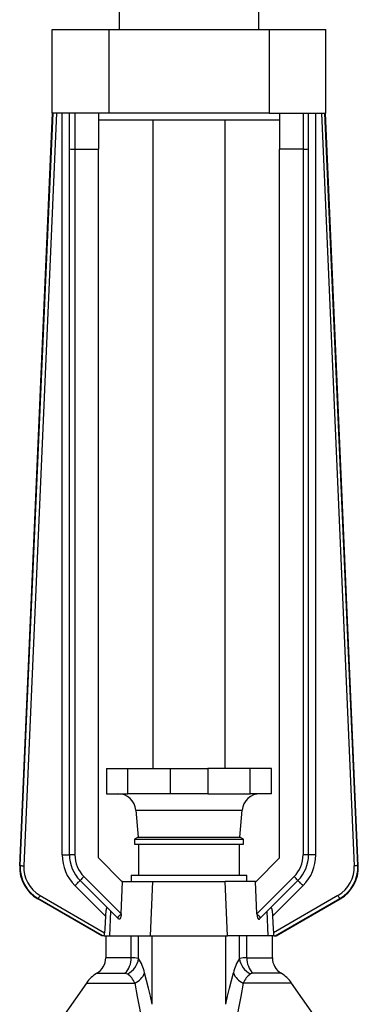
# Model space of a CAD drawing. Extents: x -230 to 1722, y -220 to 2563.
# Tile 6 of 11: x -24 to 163, y 1560 to 2103. Entities that reach past the tile are written whole.
import ezdxf

# ---------------------------------------------------------------- set-up
doc = ezdxf.new("R2010")
doc.units = 0
doc.layers.get('0').update_dxf_attribs({"linetype": 'CONTINUOUS'})

msp = doc.modelspace()

# ---------------------------------------------------------------- linework, layer by layer
at = {"color": 7, "linetype": 'CONTINUOUS'}
for p, q in [((31.1, 2113.51), (31.1, 2097.51)), ((108.1, 2097.51), (108.1, 2113.51)), ((-5.9, 2051.51), (-5.9, 2097.51)), ((-5.9, 2097.51), (25.37, 2097.51)), ((25.37, 2097.51), (25.37, 2051.51)), ((25.37, 2097.51), (113.82, 2097.51)), ((113.82, 2097.51), (113.82, 2051.51)), ((113.82, 2097.51), (145.1, 2097.51)), ((145.1, 2051.51), (145.1, 2097.51)), ((-23.86, 1636.1), (-5.72, 2051.51)), ((-23.6, 1636.24), (-5.47, 2051.51)), ((-3.47, 2051.51), (-21.61, 1636.16)), ((25.37, 2051.51), (-5.9, 2051.51)), ((-0.4, 1642.17), (-0.4, 2051.51)), ((3.6, 2031.73), (3.6, 2051.51)), ((6.6, 2051.51), (6.6, 2031.51)), ((19.6, 2051.51), (19.6, 2031.51)), ((113.82, 2051.51), (25.37, 2051.51)), ((113.82, 2051.51), (145.1, 2051.51)), ((119.6, 2051.51), (119.6, 2031.51)), ((132.6, 2051.51), (132.6, 2031.51)), ((135.6, 2031.73), (135.6, 2051.51)), ((139.6, 1642.17), (139.6, 2051.51)), ((142.66, 2051.51), (160.8, 1636.16)), ((162.79, 1636.24), (144.66, 2051.51)), ((163.05, 1636.1), (144.91, 2051.51)), ((119.6, 2047.51), (19.6, 2047.51)), ((49.6, 2047.51), (49.6, 1689.91)), ((89.6, 1689.91), (89.6, 2047.51)), ((3.6, 1642.17), (3.6, 2031.73)), ((6.6, 2031.51), (19.6, 2031.51)), ((6.6, 2031.51), (6.6, 1642.18)), ((19.6, 1640.51), (19.6, 2031.51)), ((132.6, 2031.51), (119.6, 2031.51)), ((119.6, 1640.51), (119.6, 2031.51)), ((132.6, 2031.51), (132.6, 1642.18)), ((135.6, 1642.17), (135.6, 2031.73)), ((24.1, 1689.91), (24.1, 1675.91)), ((24.1, 1689.91), (35.84, 1689.91)), ((35.84, 1675.91), (35.84, 1689.91)), ((35.84, 1689.91), (59.29, 1689.91)), ((59.29, 1689.91), (59.29, 1675.91)), ((59.29, 1689.91), (79.91, 1689.91)), ((103.35, 1689.91), (79.91, 1689.91)), ((79.91, 1689.91), (79.91, 1675.91)), ((103.35, 1675.91), (103.35, 1689.91)), ((115.1, 1689.91), (103.35, 1689.91)), ((115.1, 1675.91), (115.1, 1689.91)), ((24.1, 1675.91), (35.84, 1675.91)), ((59.29, 1675.91), (35.84, 1675.91)), ((79.91, 1675.91), (59.29, 1675.91)), ((79.91, 1675.91), (103.35, 1675.91)), ((115.1, 1675.91), (103.35, 1675.91)), ((40.29, 1666.78), (41.6, 1651.91)), ((40.29, 1666.78), (98.9, 1666.78)), ((97.6, 1651.91), (98.9, 1666.78)), ((41.6, 1651.91), (39.6, 1650.76)), ((41.6, 1651.91), (69.6, 1651.91)), ((69.6, 1651.91), (97.6, 1651.91)), ((99.6, 1650.76), (97.6, 1651.91)), ((39.6, 1650.76), (39.6, 1648.01)), ((39.6, 1650.76), (69.6, 1650.76)), ((39.6, 1648.01), (69.6, 1648.01)), ((41.65, 1648.01), (41.65, 1631.01)), ((69.6, 1650.76), (99.6, 1650.76)), ((69.6, 1648.01), (99.6, 1648.01)), ((97.55, 1631.01), (97.55, 1648.01)), ((99.6, 1648.01), (99.6, 1650.76)), ((-0.4, 1642.17), (3.6, 1642.17)), ((139.6, 1642.17), (135.6, 1642.17)), ((-23.86, 1636.1), (-23.6, 1636.24)), ((32.6, 1627.51), (19.6, 1640.51)), ((106.6, 1627.51), (119.6, 1640.51)), ((163.05, 1636.1), (162.79, 1636.24)), ((11.57, 1630.16), (32.12, 1609.61)), ((37.6, 1631.01), (37.6, 1627.51)), ((37.6, 1631.01), (69.6, 1631.01)), ((69.6, 1631.01), (101.6, 1631.01)), ((101.6, 1627.51), (101.6, 1631.01)), ((127.62, 1630.16), (107.07, 1609.61)), ((23.44, 1608.39), (6.63, 1625.2)), ((30.07, 1607.41), (9.45, 1628.03)), ((32.12, 1609.61), (32.95, 1627.51)), ((32.95, 1627.51), (32.6, 1627.51)), ((32.95, 1627.51), (49.61, 1627.51)), ((48.41, 1597.51), (49.61, 1627.51)), ((49.61, 1627.51), (89.58, 1627.51)), ((106.24, 1627.51), (89.58, 1627.51)), ((90.79, 1597.51), (89.58, 1627.51)), ((107.07, 1609.61), (106.24, 1627.51)), ((106.24, 1627.51), (106.6, 1627.51)), ((109.12, 1607.41), (129.74, 1628.03)), ((115.75, 1608.39), (132.57, 1625.2)), ((-12.63, 1619.79), (23.03, 1599.2)), ((151.82, 1619.79), (116.16, 1599.2)), ((-13.63, 1618.06), (-13.88, 1617.92)), ((21.47, 1597.51), (-13.88, 1617.92)), ((21.96, 1597.51), (-13.63, 1618.06)), ((117.23, 1597.51), (152.82, 1618.06)), ((117.72, 1597.51), (153.07, 1617.92)), ((152.82, 1618.06), (153.07, 1617.92)), ((25.83, 1597.51), (26.38, 1611.1)), ((113.36, 1597.51), (112.81, 1611.1)), ((21.96, 1597.51), (21.47, 1597.51)), ((22.82, 1597.51), (21.96, 1597.51)), ((22.82, 1597.51), (25.83, 1597.51)), ((23.6, 1597.51), (23.6, 1585.4)), ((25.83, 1597.51), (48.41, 1597.51)), ((37.62, 1585.4), (37.62, 1597.51)), ((41.68, 1584.92), (41.68, 1597.51)), ((48.41, 1597.51), (90.79, 1597.51)), ((49.31, 1559.71), (49.31, 1597.51)), ((89.88, 1559.71), (89.88, 1597.51)), ((113.36, 1597.51), (90.79, 1597.51)), ((97.51, 1584.92), (97.51, 1597.51)), ((101.57, 1585.4), (101.57, 1597.51)), ((116.38, 1597.51), (113.36, 1597.51)), ((115.6, 1585.4), (115.6, 1597.51)), ((116.38, 1597.51), (117.23, 1597.51)), ((117.23, 1597.51), (117.72, 1597.51)), ((37.62, 1585.4), (23.6, 1585.4)), ((101.57, 1585.4), (115.6, 1585.4)), ((18.73, 1576.82), (34.24, 1576.82)), ((120.46, 1576.82), (104.95, 1576.82)), ((12.92, 1571.41), (-6.56, 1543.59)), ((12.92, 1571.41), (39.71, 1571.41)), ((126.27, 1571.41), (99.48, 1571.41)), ((145.75, 1543.59), (126.27, 1571.41))]:
    msp.add_line(p, q, dxfattribs=at)
for points in [[(-23.6, 1636.24), (-23.55, 1636.24), (-23.43, 1636.24), (-23.24, 1636.23), (-22.99, 1636.22), (-22.69, 1636.2), (-22.35, 1636.19), (-21.99, 1636.17), (-21.61, 1636.16)], [(162.79, 1636.24), (162.74, 1636.24), (162.62, 1636.24), (162.43, 1636.23), (162.19, 1636.22), (161.89, 1636.2), (161.55, 1636.19), (161.18, 1636.17), (160.8, 1636.16)], [(6.63, 1625.2), (7.12, 1625.69), (7.59, 1626.17), (8.04, 1626.61), (8.44, 1627.02), (8.79, 1627.37), (9.07, 1627.65), (9.28, 1627.86), (9.41, 1627.99), (9.45, 1628.03)], [(132.57, 1625.2), (132.08, 1625.69), (131.6, 1626.17), (131.15, 1626.61), (130.75, 1627.02), (130.4, 1627.37), (130.12, 1627.65), (129.91, 1627.86), (129.78, 1627.99), (129.74, 1628.03)], [(-13.63, 1618.06), (-13.6, 1618.1), (-13.54, 1618.21), (-13.45, 1618.37), (-13.32, 1618.59), (-13.17, 1618.85), (-13, 1619.14), (-12.82, 1619.46), (-12.63, 1619.79)], [(152.82, 1618.06), (152.79, 1618.1), (152.73, 1618.21), (152.64, 1618.37), (152.51, 1618.59), (152.36, 1618.85), (152.19, 1619.14), (152.01, 1619.46), (151.82, 1619.79)], [(23.44, 1608.39), (23.13, 1601.33), (23.03, 1599.2)], [(24.61, 1612.88), (24.36, 1612.97), (24.11, 1612.75), (23.92, 1612.25), (23.8, 1611.8), (23.71, 1611.28), (23.6, 1610.49), (23.52, 1609.65), (23.44, 1608.39)], [(32.11, 1609.46), (32.06, 1608.84), (31.96, 1608.24), (31.75, 1607.43), (31.5, 1606.91), (31.2, 1606.64), (30.92, 1606.63), (30.71, 1606.77)], [(32.12, 1609.61), (32.11, 1609.54), (32.11, 1609.46)], [(107.07, 1609.61), (107.08, 1609.54), (107.08, 1609.46)], [(107.08, 1609.46), (107.14, 1608.84), (107.23, 1608.24), (107.44, 1607.43), (107.7, 1606.91), (107.99, 1606.64), (108.27, 1606.63), (108.48, 1606.77)], [(114.58, 1612.88), (114.84, 1612.97), (115.08, 1612.75), (115.28, 1612.25), (115.39, 1611.8), (115.48, 1611.28), (115.59, 1610.49), (115.67, 1609.65), (115.75, 1608.39)], [(115.75, 1608.39), (116.07, 1601.33), (116.16, 1599.2)], [(30.71, 1606.77), (30.5, 1606.99), (30.28, 1607.2), (30.07, 1607.41)], [(108.48, 1606.77), (108.7, 1606.99), (108.91, 1607.2), (109.12, 1607.41)], [(34.24, 1576.82), (34.99, 1576.75), (35.6, 1576.5)], [(49.31, 1559.71), (48.27, 1564.17), (47.22, 1568.57), (46.15, 1572.9), (45.05, 1577.15)], [(89.88, 1559.71), (90.92, 1564.17), (91.97, 1568.57), (93.05, 1572.9), (94.14, 1577.15)], [(104.95, 1576.82), (104.2, 1576.75), (103.59, 1576.5)], [(39.71, 1571.41), (41.04, 1564.08), (42.38, 1556.57), (42.83, 1553.97)], [(99.48, 1571.41), (98.15, 1564.08), (96.82, 1556.57), (96.36, 1553.97)]]:
    msp.add_lwpolyline(points, dxfattribs=at)
for centre, radius, start, end in [((5.85, 2042.04), 10.56, 257.6702, 274.0524), ((133.34, 2042.04), 10.56, 265.9476, 282.3298), ((30.33, 1665.91), 10, 5, 90), ((108.86, 1665.91), 10, 90, 175), ((23.6, 1642.17), 24, 180, 225), ((5.84, 1315.72), 326.46, 89.8665, 90.393), ((23.6, 1642.17), 20, 179.9999, 225.0002), ((23.6, 1642.18), 17, 180.0001, 224.9999), ((115.6, 1642.18), 17, 315.0001, 359.9999), ((115.6, 1642.17), 20, 314.9998, 0.0001), ((115.6, 1642.17), 24, 315, 0), ((133.36, 1315.72), 326.46, 89.607, 90.1335), ((-3.89, 1635.23), 19.99, 177.4971, 240.0029), ((-3.63, 1635.37), 19.99, 177.502, 239.9979), ((-3.64, 1635.37), 17.99, 177.4972, 240.0028), ((142.83, 1635.37), 17.99, 299.9972, 2.5028), ((142.82, 1635.37), 19.99, 300.0021, 2.498), ((143.08, 1635.23), 19.99, 299.9971, 2.5029), ((343.58, 1297.09), 470.28, 134.9079, 135.274), ((-204.39, 1297.09), 470.28, 44.726, 45.0921), ((344.03, 1296.53), 441.84, 134.9074, 135.2824), ((-204.84, 1296.53), 441.84, 44.7176, 45.0926), ((14.85, 1599.39), 8.18, 346.7423, 358.6951), ((124.34, 1599.39), 8.18, 181.3049, 193.2577), ((13.6, 1585.4), 10, 300.8956, 0), ((26.25, 1584.92), 11.38, 314.5901, 2.3917), ((31.24, 1586.07), 10.51, 294.5252, 353.7389), ((38.29, 1573.6), 11.82, 73.3275, 93.256), ((22.36, 1571.95), 23.28, 12.9129, 33.8758), ((116.83, 1571.95), 23.28, 146.1242, 167.0871), ((100.9, 1573.6), 11.82, 86.744, 106.6725), ((107.95, 1586.07), 10.51, 186.2611, 245.4748), ((112.94, 1584.92), 11.38, 177.6083, 225.4099), ((125.6, 1585.4), 10, 180, 239.1044), ((28.49, 1560.51), 19, 120.8956, 145), ((27.86, 1566.06), 13, 24.3221, 53.4693), ((36.09, 1580.13), 9.44, 292.5164, 341.5834), ((103.1, 1580.13), 9.44, 198.4166, 247.4836), ((111.33, 1566.06), 13, 126.5307, 155.6779), ((110.7, 1560.51), 19, 35, 59.1044)]:
    msp.add_arc(centre, radius, start, end, dxfattribs=at)

doc.saveas('drawing.dxf')
